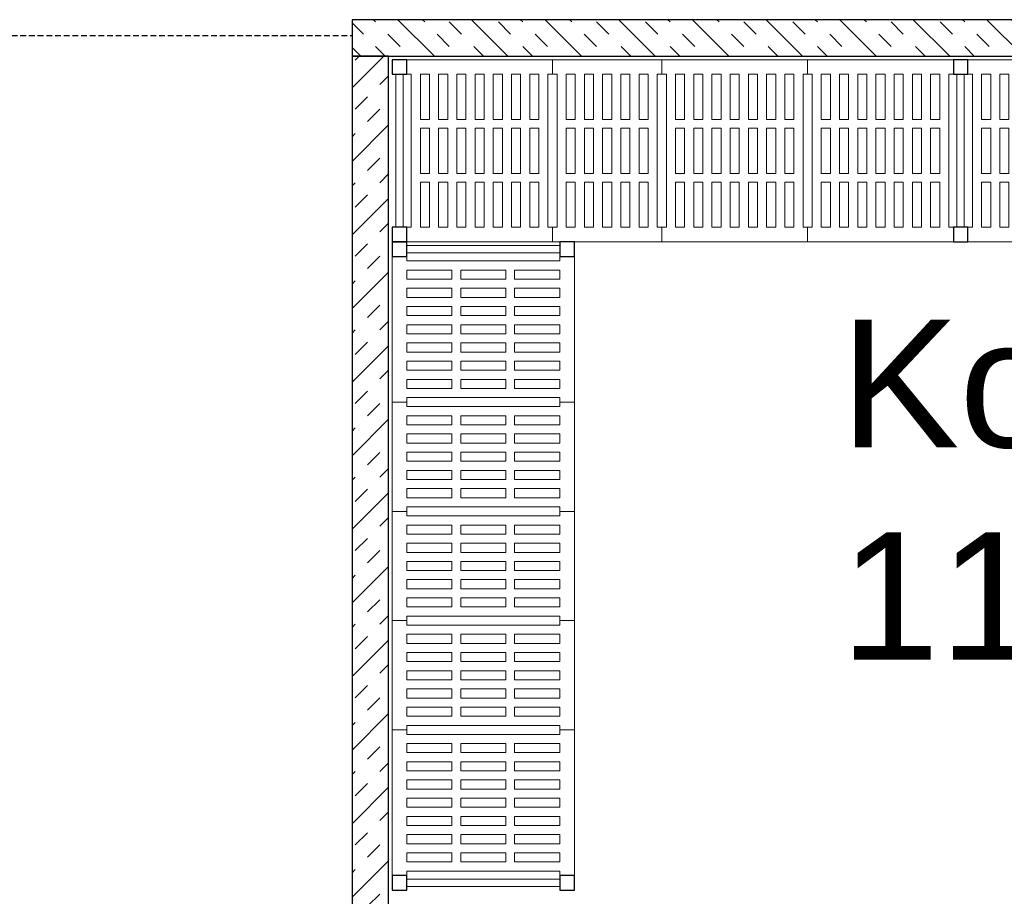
# Model space of a CAD drawing. Header units: millimetres. Extents: x 251300 to 553564, y 2563 to 144710.
# Tile 45 of 57: x 269867 to 272569, y 59092 to 61499. Entities that reach past the tile are written whole.
import ezdxf

# ---------------------------------------------------------------- set-up
doc = ezdxf.new("R2010")
doc.units = ezdxf.units.MM
doc.linetypes.add('HIDDEN2', pattern=[4.7625, 3.175, -1.5875])
doc.layers.add('A--L43A_Vloerafwerkingen', color=1, linetype='Continuous')
for name, color, linetype, lineweight in [('APPARAAT1', 2, 'Continuous', 25), ('APPARAAT2', 1, 'Continuous', 20), ('APPARAAT5', 7, 'Continuous', 5), ('TEKST PS', 10, 'Continuous', 9)]:
    doc.layers.add(name, color=color, linetype=linetype, lineweight=lineweight)
doc.styles.add('PS', font='arial.ttf')

# ---------------------------------------------------------------- blocks, each defined once
blk = doc.blocks.new('*U58')
at = {"layer": 'APPARAAT5'}
h = blk.add_hatch(dxfattribs=at)
h.set_pattern_fill('INSUL', color=256, scale=15, angle=45)
h.set_pattern_definition([(45, (1190.27, 0), (-101.028, 101.028), []), (45, (1156.59, 33.68), (-101.028, 101.028), [47.625, -47.625]), (45, (1122.91, 67.35), (-101.028, 101.028), [47.625, -47.625])])
h.paths.add_polyline_path([(4950, 0), (0, 0), (0, 100), (4950, 100)])
at = {"layer": 'APPARAAT1'}
blk.add_lwpolyline([(4950, 0), (0, 0), (0, 100), (4950, 100)], close=True, dxfattribs=at)
blk = doc.blocks.new('*U60')
at = {"layer": 'APPARAAT5'}
h = blk.add_hatch(dxfattribs=at)
h.set_pattern_fill('INSUL', color=256, scale=15, angle=45)
h.set_pattern_definition([(45, (744.09, 0), (-101.028, 101.028), []), (45, (710.41, 33.68), (-101.028, 101.028), [47.625, -47.625]), (45, (676.73, 67.35), (-101.028, 101.028), [47.625, -47.625])])
h.paths.add_polyline_path([(2442.1, 0), (0, 0), (0, 100), (2442.1, 100)])
at = {"layer": 'APPARAAT1'}
blk.add_lwpolyline([(2442.1, 0), (0, 0), (0, 100), (2442.1, 100)], close=True, dxfattribs=at)
blk = doc.blocks.new('legbord 500-400')
at = {"layer": 'APPARAAT2'}
for p, q in [((400, 500), (0, 500)), ((0, 500), (0, 460)), ((400, 460), (400, 500)), ((12.5, 460), (0, 460)), ((12.5, 250), (12.5, 460)), ((387.5, 250), (387.5, 460)), ((400, 460), (387.5, 460)), ((12.5, 250), (12.5, 40)), ((387.5, 250), (387.5, 40)), ((0, 40), (12.5, 40)), ((0, 40), (0, 0)), ((387.5, 40), (400, 40)), ((400, 0), (400, 40)), ((0, 0), (400, 0))]:
    blk.add_line(p, q, dxfattribs=at)
at = {"layer": 'APPARAAT5'}
for p, q in [((37.5, 336), (37.5, 460)), ((62.5, 460), (37.5, 460)), ((62.5, 336), (62.5, 460)), ((87.5, 336), (87.5, 460)), ((112.5, 460), (87.5, 460)), ((112.5, 336), (112.5, 460)), ((137.5, 336), (137.5, 460)), ((162.5, 460), (137.5, 460)), ((162.5, 336), (162.5, 460)), ((187.5, 336), (187.5, 460)), ((212.5, 460), (187.5, 460)), ((212.5, 336), (212.5, 460)), ((237.5, 336), (237.5, 460)), ((262.5, 460), (237.5, 460)), ((262.5, 336), (262.5, 460)), ((287.5, 336), (287.5, 460)), ((312.5, 460), (287.5, 460)), ((312.5, 336), (312.5, 460)), ((337.5, 336), (337.5, 460)), ((362.5, 460), (337.5, 460)), ((362.5, 336), (362.5, 460)), ((37.5, 336), (62.5, 336)), ((87.5, 336), (112.5, 336)), ((137.5, 336), (162.5, 336)), ((187.5, 336), (212.5, 336)), ((237.5, 336), (262.5, 336)), ((287.5, 336), (312.5, 336)), ((337.5, 336), (362.5, 336)), ((37.5, 312), (62.5, 312)), ((37.5, 250), (37.5, 312)), ((62.5, 250), (62.5, 312)), ((87.5, 312), (112.5, 312)), ((87.5, 250), (87.5, 312)), ((112.5, 250), (112.5, 312)), ((137.5, 312), (162.5, 312)), ((137.5, 250), (137.5, 312)), ((162.5, 250), (162.5, 312)), ((187.5, 312), (212.5, 312)), ((187.5, 250), (187.5, 312)), ((212.5, 250), (212.5, 312)), ((237.5, 312), (262.5, 312)), ((237.5, 250), (237.5, 312)), ((262.5, 250), (262.5, 312)), ((287.5, 312), (312.5, 312)), ((287.5, 250), (287.5, 312)), ((312.5, 250), (312.5, 312)), ((337.5, 312), (362.5, 312)), ((337.5, 250), (337.5, 312)), ((362.5, 250), (362.5, 312)), ((37.5, 250), (37.5, 188)), ((62.5, 250), (62.5, 188)), ((87.5, 250), (87.5, 188)), ((112.5, 250), (112.5, 188)), ((137.5, 250), (137.5, 188)), ((162.5, 250), (162.5, 188)), ((187.5, 250), (187.5, 188)), ((212.5, 250), (212.5, 188)), ((237.5, 250), (237.5, 188)), ((262.5, 250), (262.5, 188)), ((287.5, 250), (287.5, 188)), ((312.5, 250), (312.5, 188)), ((337.5, 250), (337.5, 188)), ((362.5, 250), (362.5, 188)), ((37.5, 188), (62.5, 188)), ((37.5, 164), (37.5, 40)), ((37.5, 164), (62.5, 164)), ((62.5, 164), (62.5, 40)), ((87.5, 188), (112.5, 188)), ((87.5, 164), (87.5, 40)), ((87.5, 164), (112.5, 164)), ((112.5, 164), (112.5, 40)), ((137.5, 188), (162.5, 188)), ((137.5, 164), (137.5, 40)), ((137.5, 164), (162.5, 164)), ((162.5, 164), (162.5, 40)), ((187.5, 188), (212.5, 188)), ((187.5, 164), (212.5, 164)), ((187.5, 164), (187.5, 40)), ((212.5, 164), (212.5, 40)), ((237.5, 188), (262.5, 188)), ((237.5, 164), (237.5, 40)), ((237.5, 164), (262.5, 164)), ((262.5, 164), (262.5, 40)), ((287.5, 188), (312.5, 188)), ((287.5, 164), (287.5, 40)), ((287.5, 164), (312.5, 164)), ((312.5, 164), (312.5, 40)), ((337.5, 188), (362.5, 188)), ((337.5, 164), (337.5, 40)), ((337.5, 164), (362.5, 164)), ((362.5, 164), (362.5, 40)), ((37.5, 40), (62.5, 40)), ((87.5, 40), (112.5, 40)), ((137.5, 40), (162.5, 40)), ((187.5, 40), (212.5, 40)), ((237.5, 40), (262.5, 40)), ((287.5, 40), (312.5, 40)), ((337.5, 40), (362.5, 40))]:
    blk.add_line(p, q, dxfattribs=at)
blk = doc.blocks.new('legbord 500-300')
at = {"layer": 'APPARAAT2'}
for p, q in [((300, 500), (0, 500)), ((0, 500), (0, 460)), ((300, 460), (300, 500)), ((12.5, 460), (0, 460)), ((12.5, 250), (12.5, 460)), ((287.5, 250), (287.5, 460)), ((300, 460), (287.5, 460)), ((12.5, 250), (12.5, 40)), ((287.5, 250), (287.5, 40)), ((0, 40), (12.5, 40)), ((0, 40), (0, 0)), ((287.5, 40), (300, 40)), ((300, 0), (300, 40)), ((0, 0), (300, 0))]:
    blk.add_line(p, q, dxfattribs=at)
at = {"layer": 'APPARAAT5'}
for p, q in [((37.5, 336), (37.5, 460)), ((62.5, 460), (37.5, 460)), ((62.5, 336), (62.5, 460)), ((87.5, 336), (87.5, 460)), ((112.5, 460), (87.5, 460)), ((112.5, 336), (112.5, 460)), ((137.5, 336), (137.5, 460)), ((162.5, 460), (137.5, 460)), ((162.5, 336), (162.5, 460)), ((187.5, 336), (187.5, 460)), ((212.5, 460), (187.5, 460)), ((212.5, 336), (212.5, 460)), ((237.5, 336), (237.5, 460)), ((262.5, 460), (237.5, 460)), ((262.5, 336), (262.5, 460)), ((37.5, 336), (62.5, 336)), ((87.5, 336), (112.5, 336)), ((137.5, 336), (162.5, 336)), ((187.5, 336), (212.5, 336)), ((237.5, 336), (262.5, 336)), ((37.5, 312), (62.5, 312)), ((37.5, 250), (37.5, 312)), ((62.5, 250), (62.5, 312)), ((87.5, 312), (112.5, 312)), ((87.5, 250), (87.5, 312)), ((112.5, 250), (112.5, 312)), ((137.5, 312), (162.5, 312)), ((137.5, 250), (137.5, 312)), ((162.5, 250), (162.5, 312)), ((187.5, 312), (212.5, 312)), ((187.5, 250), (187.5, 312)), ((212.5, 250), (212.5, 312)), ((237.5, 312), (262.5, 312)), ((237.5, 250), (237.5, 312)), ((262.5, 250), (262.5, 312)), ((37.5, 250), (37.5, 188)), ((62.5, 250), (62.5, 188)), ((87.5, 250), (87.5, 188)), ((112.5, 250), (112.5, 188)), ((137.5, 250), (137.5, 188)), ((162.5, 250), (162.5, 188)), ((187.5, 250), (187.5, 188)), ((212.5, 250), (212.5, 188)), ((237.5, 250), (237.5, 188)), ((262.5, 250), (262.5, 188)), ((37.5, 188), (62.5, 188)), ((37.5, 164), (37.5, 40)), ((37.5, 164), (62.5, 164)), ((62.5, 164), (62.5, 40)), ((87.5, 188), (112.5, 188)), ((87.5, 164), (87.5, 40)), ((87.5, 164), (112.5, 164)), ((112.5, 164), (112.5, 40)), ((137.5, 188), (162.5, 188)), ((137.5, 164), (137.5, 40)), ((137.5, 164), (162.5, 164)), ((162.5, 164), (162.5, 40)), ((187.5, 188), (212.5, 188)), ((187.5, 164), (187.5, 40)), ((187.5, 164), (212.5, 164)), ((212.5, 164), (212.5, 40)), ((237.5, 188), (262.5, 188)), ((237.5, 164), (237.5, 40)), ((237.5, 164), (262.5, 164)), ((262.5, 164), (262.5, 40)), ((37.5, 40), (62.5, 40)), ((87.5, 40), (112.5, 40)), ((137.5, 40), (162.5, 40)), ((187.5, 40), (212.5, 40)), ((237.5, 40), (262.5, 40))]:
    blk.add_line(p, q, dxfattribs=at)
blk = doc.blocks.new('staander 500')
at = {"layer": 'APPARAAT1'}
for points in [[(0, 460), (40, 460), (40, 500), (0, 500)], [(0, 0), (40, 0), (40, 40), (0, 40)]]:
    blk.add_lwpolyline(points, close=True, dxfattribs=at)
at = {"layer": 'APPARAAT2'}
for p, q in [((10, 460), (10, 40)), ((30, 460), (30, 40))]:
    blk.add_line(p, q, dxfattribs=at)
blk = doc.blocks.new('*U52')
for name, p in [('staander 500', (0, -500)), ('legbord 500-400', (40, -500)), ('legbord 500-300', (440, -500)), ('legbord 500-400', (740, -500)), ('legbord 500-400', (1140, -500)), ('staander 500', (1540, -500))]:
    blk.add_blockref(name, p)
blk = doc.blocks.new('*U53')
for name, p in [('staander 500', (0, -500)), ('legbord 500-400', (40, -500)), ('legbord 500-300', (440, -500)), ('legbord 500-300', (740, -500)), ('legbord 500-300', (1040, -500)), ('legbord 500-400', (1340, -500)), ('staander 500', (1740, -500))]:
    blk.add_blockref(name, p)

msp = doc.modelspace()

# ---------------------------------------------------------------- linework, layer by layer
at = {"layer": 'A--L43A_Vloerafwerkingen', "linetype": 'HIDDEN2', "ltscale": 5}
msp.add_lwpolyline([(267606.9, 61455.8), (270779.6, 61455.8)], dxfattribs=at)

# ---------------------------------------------------------------- block references
for p in [(270889.6, 61388.8), (272429.6, 61388.8)]:
    msp.add_blockref('*U52', p)
at = {"rotation": 90}
msp.add_blockref('*U53', (270889.6, 59108.8), dxfattribs=at)
at = {"layer": 'APPARAAT5', "xscale": -1}
msp.add_blockref('*U58', (275729.6, 61398.8), dxfattribs=at)
at = {"layer": 'APPARAAT5', "xscale": -1, "rotation": 90}
msp.add_blockref('*U60', (270879.6, 61398.8), dxfattribs=at)

# ---------------------------------------------------------------- texts
at = {"layer": 'TEKST PS', "insert": (272119.8, 60674.8), "char_height": 350, "width": 2546.168, "attachment_point": 1, "style": 'PS'}
msp.add_mtext('Koelcel\\P11,5 m²', dxfattribs=at)

doc.saveas('drawing.dxf')
